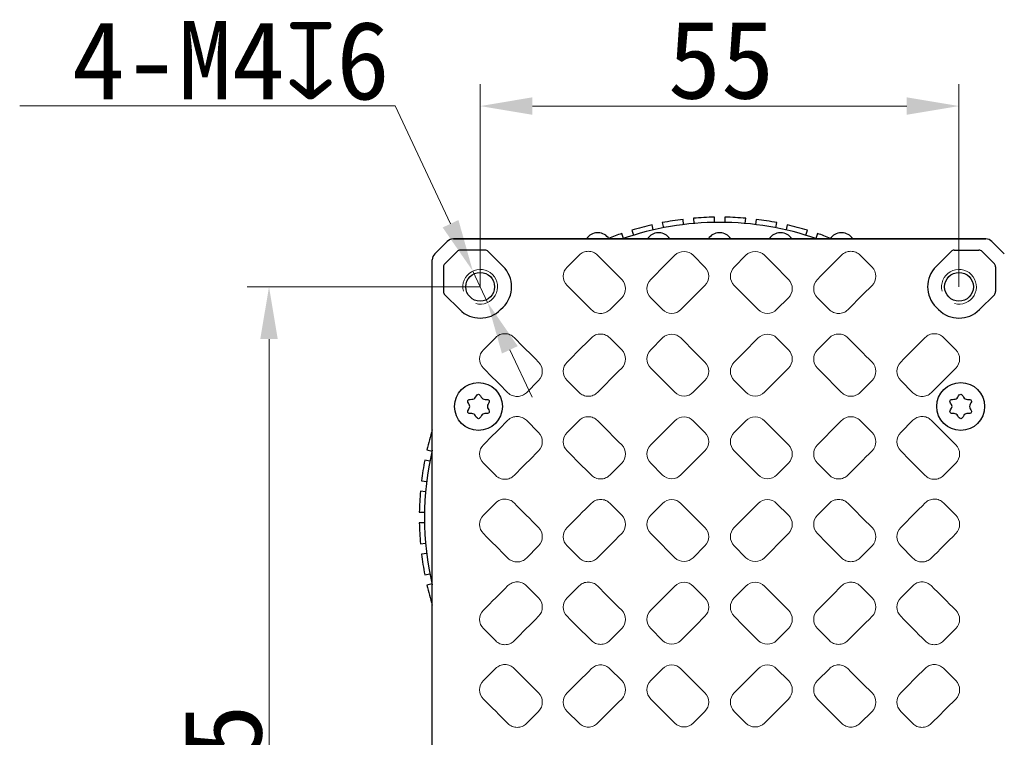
# Model space of a CAD drawing. Header units: millimetres. Extents: x -89 to 505, y -50 to 370.
# Tile 6 of 7: x 311 to 424, y 176 to 258. Entities that reach past the tile are written whole.
import ezdxf

# ---------------------------------------------------------------- set-up
doc = ezdxf.new("R2010")
doc.units = ezdxf.units.MM
doc.header["$LTSCALE"] = 16.335
doc.header["$PDMODE"] = 3
doc.header["$PDSIZE"] = 8
doc.layers.get('0').update_dxf_attribs({"linetype": 'CONTINUOUS'})
doc.layers.get('Defpoints').update_dxf_attribs({"linetype": 'CONTINUOUS'})
for name, color, linetype in [('D-01-33-26-0DXF_CONTINUOUS_LINE', 7, 'CONTINUOUS'), ('D-01-35-26-0DXF_CONTINUOUS_LINE', 7, 'CONTINUOUS'), ('D-01-36-26-0DXF_CONTINUOUS_LINE', 7, 'CONTINUOUS'), ('DRW0001_DXF_DIMENSION', 7, 'CONTINUOUS'), ('SC-PM3X7_5T1DXF_CONTINUOUS_LINE', 7, 'CONTINUOUS')]:
    doc.layers.add(name, color=color, linetype=linetype)
doc.styles.get("Standard").update_dxf_attribs({"font": 'simfang.ttf', "height": 9})
doc.dimstyles.new('DIMSTYLE_1', dxfattribs={"dimtxt": 9, "dimasz": 6, "dimexe": 2.5, "dimexo": 0, "dimgap": 0.75, "dimtad": 1, "dimdsep": 46, "dimtxsty": 'STANDARD', "dimblk": '_FILLED', "dimcen": 0, "dimclrd": 8, "dimclre": 8, "dimclrt": 7, "dimadec": 0, "dimazin": 0, "dimtp": 0.001, "dimtm": 0.001, "dimtfac": 1, "dimtofl": 0, "dimtmove": 0, "dimatfit": 3, "dimldrblk": '_FILLED', "dimfxl": 1, "dimtolj": 1, "dimlwd": 15, "dimlwe": 15, "dimarcsym": 0})
doc.dimstyles.new('DIMSTYLE_3', dxfattribs={"dimtxt": 9, "dimasz": 6, "dimexe": 2.5, "dimexo": 0, "dimtad": 1, "dimdec": 3, "dimdsep": 46, "dimtxsty": 'STANDARD', "dimblk": '_FILLED', "dimcen": 0.09, "dimclrd": 8, "dimclre": 8, "dimclrt": 7, "dimadec": 0, "dimazin": 0, "dimtp": 0.001, "dimtm": 0.001, "dimtfac": 1, "dimtdec": 3, "dimtmove": 0, "dimatfit": 2, "dimldrblk": '_FILLED', "dimfxl": 1, "dimtolj": 1, "dimlwd": 15, "dimlwe": 15, "dimarcsym": 0})

# ---------------------------------------------------------------- blocks, each defined once
blk = doc.blocks.new('_FILLED')
at = {"color": 0, "linetype": 'ByBlock'}
blk.add_solid([(0, 0), (-1, 0.167), (-1, -0.167)], dxfattribs=at)
blk = doc.blocks.new('*D5')
at = {"layer": 'Defpoints', "color": 0, "linetype": 'Continuous', "transparency": 16777216}
for p in [(418.87, 248.57), (363.87, 227.81), (418.87, 227.81)]:
    blk.add_point(p, dxfattribs=at)
at = {"layer": 'DRW0001_DXF_DIMENSION', "color": 8, "linetype": 'Continuous', "lineweight": 15, "transparency": 16777216}
for p, q in [((363.87, 227.81), (363.87, 251.07)), ((418.87, 227.81), (418.87, 251.07)), ((369.87, 248.57), (412.87, 248.57))]:
    blk.add_line(p, q, dxfattribs=at)
at = {"layer": 'DRW0001_DXF_DIMENSION', "color": 8, "linetype": 'Continuous', "lineweight": 15, "transparency": 16777216, "xscale": 6, "yscale": 6, "zscale": 6, "rotation": 180}
blk.add_blockref('_FILLED', (363.87, 248.57), dxfattribs=at)
at = {"layer": 'DRW0001_DXF_DIMENSION', "color": 8, "linetype": 'Continuous', "lineweight": 15, "transparency": 16777216, "xscale": 6, "yscale": 6, "zscale": 6}
blk.add_blockref('_FILLED', (418.87, 248.57), dxfattribs=at)
at = {"layer": 'DRW0001_DXF_DIMENSION', "color": 7, "linetype": 'Continuous', "lineweight": 15, "transparency": 16777216, "insert": (391.54, 258.42), "char_height": 9, "attachment_point": 2}
blk.add_mtext('\\A1;55', dxfattribs=at)
blk = doc.blocks.new('*D6')
at = {"layer": 'Defpoints', "color": 0, "linetype": 'Continuous', "transparency": 16777216}
for p in [(363.87, 227.81), (339.61, 112.81), (363.87, 112.81)]:
    blk.add_point(p, dxfattribs=at)
at = {"layer": 'DRW0001_DXF_DIMENSION', "color": 8, "linetype": 'Continuous', "lineweight": 15, "transparency": 16777216}
for p, q in [((363.87, 227.81), (337.11, 227.81)), ((339.61, 221.81), (339.61, 118.81)), ((363.87, 112.81), (337.11, 112.81))]:
    blk.add_line(p, q, dxfattribs=at)
at = {"layer": 'DRW0001_DXF_DIMENSION', "color": 8, "linetype": 'Continuous', "lineweight": 15, "transparency": 16777216, "xscale": 6, "yscale": 6, "zscale": 6}
for p, rotation in [((339.61, 227.81), 90), ((339.61, 112.81), 270)]:
    blk.add_blockref('_FILLED', p, dxfattribs=dict(at, rotation=rotation))
at = {"layer": 'DRW0001_DXF_DIMENSION', "color": 7, "linetype": 'Continuous', "lineweight": 15, "transparency": 16777216, "insert": (329.76, 170.69), "char_height": 9, "attachment_point": 2, "rotation": 90}
blk.add_mtext('\\A1;115', dxfattribs=at)
blk = doc.blocks.new('*D8')
at = {"layer": 'Defpoints', "color": 0, "linetype": 'Continuous', "transparency": 16777216}
for p in [(363.02, 229.62), (364.72, 226)]:
    blk.add_point(p, dxfattribs=at)
at = {"layer": 'DRW0001_DXF_DIMENSION', "color": 8, "linetype": 'Continuous', "lineweight": 15, "transparency": 16777216}
for p, q in [((354.09, 248.6), (310.97, 248.6)), ((360.47, 235.05), (354.09, 248.6)), ((364.72, 226), (363.02, 229.62)), ((367.28, 220.57), (369.83, 215.14))]:
    blk.add_line(p, q, dxfattribs=at)
at = {"layer": 'DRW0001_DXF_DIMENSION', "color": 8, "linetype": 'Continuous', "lineweight": 15, "transparency": 16777216, "xscale": 6, "yscale": 6, "zscale": 6}
for p, rotation in [((363.02, 229.62), 295.1935615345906), ((364.72, 226), 115.1935615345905)]:
    blk.add_blockref('_FILLED', p, dxfattribs=dict(at, rotation=rotation))
at = {"layer": 'DRW0001_DXF_DIMENSION', "color": 7, "linetype": 'Continuous', "lineweight": 15, "transparency": 16777216, "insert": (353.47, 258.33), "char_height": 9, "attachment_point": 3}
blk.add_mtext('\\A1;4-M4{\\Fgdt;x}6', dxfattribs=at)

msp = doc.modelspace()

# ---------------------------------------------------------------- linework, layer by layer
at = {"layer": 'D-01-33-26-0DXF_CONTINUOUS_LINE', "color": 7, "linetype": 'Continuous', "lineweight": 30}
for p, q in [((387.232, 234.9578), (387.1693, 235.5546)), ((388.3627, 235.68), (388.4254, 235.0832)), ((390.7717, 235.2062), (390.7717, 235.8063)), ((391.9717, 235.8063), (391.9717, 235.2062)), ((394.3179, 235.0832), (394.3807, 235.68)), ((395.5741, 235.5546), (395.5114, 234.9578)), ((381.2829, 234.3034), (381.4683, 233.7327)), ((383.7377, 234.3408), (383.6129, 234.9278)), ((384.7867, 235.1772), (384.9115, 234.5903)), ((397.8319, 234.5903), (397.9567, 235.1772)), ((399.1305, 234.9278), (399.0057, 234.3408)), ((401.2751, 233.7327), (401.4605, 234.3034)), ((380.327, 233.3619), (380.1416, 233.9326)), ((402.6018, 233.9326), (402.4164, 233.3619)), ((357.7555, 209.0703), (358.3424, 208.9455)), ((358.0929, 207.7717), (357.506, 207.8965)), ((357.1286, 205.5139), (357.7254, 205.4512)), ((357.6, 204.2578), (357.0032, 204.3205)), ((356.8769, 201.9115), (357.477, 201.9115)), ((357.477, 200.7115), (356.8769, 200.7115)), ((357.0032, 198.3025), (357.6, 198.3653)), ((357.7254, 197.1718), (357.1286, 197.1091)), ((357.506, 194.7265), (358.0929, 194.8513)), ((358.3424, 193.6775), (357.7555, 193.5528))]:
    msp.add_line(p, q, dxfattribs=at)
for start, end in [(96.996499, 101.003501), (90.996499, 95.003501), (84.996499, 89.003501), (78.996499, 83.003501), (102.996499, 107.003501), (72.996499, 77.003501), (108.996499, 111.685777), (68.314223, 71.003501), (163.043408, 167.003501), (168.996499, 173.003501), (174.996499, 179.003501), (180.996499, 185.003501), (186.996499, 191.003501), (192.996499, 196.956592)]:
    msp.add_arc((391.3717, 201.3115), 34.5, start, end, dxfattribs=at)
at = {"layer": 'D-01-35-26-0DXF_CONTINUOUS_LINE', "color": 7, "linetype": 'Continuous', "lineweight": 30}
for p, q in [((377.4217, 234.0115), (377.3217, 234.0115)), ((384.4217, 234.0115), (384.3217, 234.0115)), ((391.4217, 234.0115), (391.3217, 234.0115)), ((398.4217, 234.0115), (398.3217, 234.0115)), ((405.4217, 234.0115), (405.3217, 234.0115))]:
    msp.add_line(p, q, dxfattribs=at)
for centre, start, end in [((377.3217, 232.5615), 90, 148.821576), ((377.4217, 232.5615), 31.178424, 90), ((384.3217, 232.5615), 90, 148.821576), ((384.4217, 232.5615), 31.178424, 90), ((391.3217, 232.5615), 90, 148.821576), ((391.4217, 232.5615), 31.178424, 90), ((398.3217, 232.5615), 90, 148.821576), ((398.4217, 232.5615), 31.178424, 90), ((405.3217, 232.5615), 90, 148.821576), ((405.4217, 232.5615), 31.178424, 90)]:
    msp.add_arc(centre, 1.45, start, end, dxfattribs=at)
at = {"layer": 'D-01-36-26-0DXF_CONTINUOUS_LINE', "color": 7, "linetype": 'Continuous', "lineweight": 30}
for p, q in [((360.0803, 233.0189), (358.6643, 231.6029)), ((358.6645, 231.604), (360.0795, 233.0187)), ((421.9568, 233.3115), (360.7866, 233.3115)), ((360.787, 233.3115), (421.9564, 233.3115)), ((424.0789, 231.604), (422.6638, 233.0187)), ((361.22, 231.8792), (359.804, 230.4632)), ((364.4247, 232.0255), (361.5733, 232.0255)), ((366.5001, 230.1571), (364.7781, 231.8791)), ((416.2433, 230.1571), (417.9653, 231.8791)), ((418.3186, 232.0255), (421.17, 232.0255)), ((421.5234, 231.8792), (422.9394, 230.4632)), ((358.3717, 109.726), (358.3717, 230.8971)), ((358.3717, 109.7268), (358.3717, 230.8962)), ((359.6577, 230.1099), (359.6577, 227.2585)), ((423.0857, 230.1099), (423.0857, 227.2585)), ((359.8041, 226.9051), (361.5261, 225.1831)), ((422.9393, 226.9051), (421.2173, 225.1831)), ((366.2173, 225.1831), (366.5001, 225.4659)), ((416.5261, 225.1831), (416.2433, 225.4659))]:
    msp.add_line(p, q, dxfattribs=at)
at = {"layer": 'D-01-36-26-0DXF_CONTINUOUS_LINE', "color": 7, "linetype": 'Continuous', "lineweight": 15}
for p, q in [((375.2345, 231.4534), (373.858, 230.0786)), ((389.693, 230.0786), (388.3444, 231.4303)), ((394.399, 231.4303), (393.0504, 230.0786)), ((408.8854, 230.0786), (407.5089, 231.4534)), ((378.7622, 225.179), (380.1221, 226.5444)), ((383.4626, 226.5444), (384.8167, 225.1896)), ((397.9267, 225.1896), (399.2807, 226.5444)), ((402.6213, 226.5444), (403.9812, 225.179)), ((365.6522, 221.9902), (364.2363, 220.5786)), ((380.1221, 220.5786), (378.7622, 221.9441)), ((384.8167, 221.9334), (383.4626, 220.5786)), ((399.2807, 220.5786), (397.9267, 221.9334)), ((403.9812, 221.9441), (402.6213, 220.5786)), ((418.507, 220.5786), (417.0912, 221.9902)), ((369.1799, 215.6483), (370.5679, 217.0444)), ((373.858, 217.0444), (375.2345, 215.6697)), ((388.3444, 215.6927), (389.693, 217.0444)), ((393.0504, 217.0444), (394.399, 215.6927)), ((407.5089, 215.6697), (408.8854, 217.0444)), ((412.1755, 217.0444), (413.5635, 215.6483)), ((370.5679, 211.0786), (369.1799, 212.4747)), ((375.2345, 212.4534), (373.858, 211.0786)), ((389.693, 211.0786), (388.3444, 212.4303)), ((394.399, 212.4303), (393.0504, 211.0786)), ((408.8854, 211.0786), (407.5089, 212.4534)), ((413.5635, 212.4747), (412.1755, 211.0786)), ((364.2363, 207.5444), (365.6522, 206.1328)), ((378.7622, 206.179), (380.1221, 207.5444)), ((383.4626, 207.5444), (384.8167, 206.1896)), ((397.9267, 206.1896), (399.2807, 207.5444)), ((402.6213, 207.5444), (403.9812, 206.179)), ((417.0912, 206.1328), (418.507, 207.5444)), ((365.6522, 202.9902), (364.2363, 201.5786)), ((380.1221, 201.5786), (378.7622, 202.9441)), ((384.8167, 202.9334), (383.4626, 201.5786)), ((399.2807, 201.5786), (397.9267, 202.9334)), ((403.9812, 202.9441), (402.6213, 201.5786)), ((418.507, 201.5786), (417.0912, 202.9902)), ((369.1799, 196.6483), (370.5679, 198.0444)), ((373.858, 198.0444), (375.2345, 196.6697)), ((388.3444, 196.6927), (389.693, 198.0444)), ((393.0504, 198.0444), (394.399, 196.6927)), ((407.5089, 196.6697), (408.8854, 198.0444)), ((412.1755, 198.0444), (413.5635, 196.6483)), ((370.5679, 192.0786), (369.1799, 193.4747)), ((375.2345, 193.4534), (373.858, 192.0786)), ((389.693, 192.0786), (388.3444, 193.4303)), ((394.399, 193.4303), (393.0504, 192.0786)), ((408.8854, 192.0786), (407.5089, 193.4534)), ((413.5635, 193.4747), (412.1755, 192.0786)), ((364.2363, 188.5444), (365.6522, 187.1328)), ((378.7622, 187.179), (380.1221, 188.5444)), ((383.4626, 188.5444), (384.8167, 187.1896)), ((397.9267, 187.1896), (399.2807, 188.5444)), ((402.6213, 188.5444), (403.9812, 187.179)), ((417.0912, 187.1328), (418.507, 188.5444)), ((365.6522, 183.9902), (364.2363, 182.5786)), ((380.1221, 182.5786), (378.7622, 183.9441)), ((384.8167, 183.9334), (383.4626, 182.5786)), ((399.2807, 182.5786), (397.9267, 183.9334)), ((403.9812, 183.9441), (402.6213, 182.5786)), ((418.507, 182.5786), (417.0912, 183.9902)), ((369.1799, 177.6483), (370.5679, 179.0444)), ((373.858, 179.0444), (375.2345, 177.6697)), ((388.3444, 177.6927), (389.693, 179.0444)), ((393.0504, 179.0444), (394.399, 177.6927)), ((407.5089, 177.6697), (408.8854, 179.0444)), ((412.1755, 179.0444), (413.5635, 177.6483))]:
    msp.add_line(p, q, dxfattribs=at)
at = {"layer": 'D-01-36-26-0DXF_CONTINUOUS_LINE', "color": 7, "linetype": 'Continuous', "lineweight": 30}
for centre in [(363.8717, 227.8115), (418.8717, 227.8115)]:
    msp.add_circle(centre, 1.65, dxfattribs=at)
for centre, radius, start, end in [((391.3717, 201.3115), 33.9, 70.74381, 109.25619), ((361.5733, 231.5258), 0.4997, 89.991341, 134.994215), ((364.4248, 231.5258), 0.4997, 44.998806, 90.001194), ((418.3186, 231.5259), 0.4996, 89.99502, 135.00498), ((421.1701, 231.5259), 0.4996, 45.001999, 90.012445), ((360.1573, 230.11), 0.4996, 135.002067, 180.012377), ((364.1545, 227.8115), 3.3172, 315, 45), ((418.5889, 227.8115), 3.3172, 135, 225), ((422.586, 230.1099), 0.4997, 359.991344, 44.994212), ((360.1574, 227.2585), 0.4997, 179.998806, 225.001194), ((422.586, 227.2585), 0.4997, 314.998809, 0.001191), ((363.8717, 227.5287), 3.3172, 225, 315), ((418.8717, 227.5287), 3.3172, 225, 315), ((391.3717, 201.3115), 33.9, 166.784823, 193.215177)]:
    msp.add_arc(centre, radius, start, end, dxfattribs=at)
at = {"layer": 'D-01-36-26-0DXF_CONTINUOUS_LINE', "color": 7, "linetype": 'Continuous', "lineweight": 15}
for centre, radius, start, end in [((387.2855, 230.3759), 1.4943, 44.879346, 135.031883), ((395.4579, 230.3759), 1.4943, 44.968137, 135.120679), ((363.8717, 227.8115), 2, 255, 195), ((374.9155, 229.0186), 1.4973, 134.932327, 225.067673), ((388.6304, 229.0186), 1.501, 315.071391, 44.928609), ((394.113, 229.0186), 1.5009, 135.070496, 224.929504), ((407.8278, 229.0186), 1.4973, 314.932327, 45.067673), ((418.8717, 227.8115), 2, 255, 195), ((379.0569, 227.6044), 1.5027, 315.139045, 44.860955), ((384.5227, 227.6044), 1.4991, 135.0009, 224.9991), ((398.2207, 227.6044), 1.4991, 315.001679, 44.998321), ((403.6865, 227.6044), 1.5027, 135.139045, 224.860955), ((385.8736, 226.2459), 1.4943, 224.983501, 315.136007), ((396.8698, 226.2459), 1.4943, 224.864018, 315.016518), ((385.8736, 220.8771), 1.4943, 44.864018, 135.016518), ((396.8698, 220.8771), 1.4943, 44.983501, 135.136007), ((365.2913, 219.5186), 1.4955, 134.862183, 225.13785), ((379.0569, 219.5186), 1.5027, 315.139045, 44.860955), ((384.5227, 219.5186), 1.4991, 135.0009, 224.9991), ((398.2207, 219.5186), 1.4991, 315.001679, 44.998321), ((403.6865, 219.5186), 1.5027, 135.139045, 224.860955), ((417.4521, 219.5186), 1.4955, 314.862182, 45.137847), ((369.5002, 218.1044), 1.5046, 315.207583, 44.792417), ((374.9155, 218.1044), 1.4973, 134.932327, 225.067673), ((388.6304, 218.1044), 1.501, 315.071391, 44.928609), ((394.113, 218.1044), 1.5009, 135.070496, 224.929504), ((407.8278, 218.1044), 1.4973, 314.932327, 45.067673), ((413.2432, 218.1044), 1.5046, 135.207583, 224.792417), ((387.2855, 216.7472), 1.4943, 224.968137, 315.120679), ((395.4579, 216.7472), 1.4943, 224.879345, 315.031883), ((387.2855, 211.3759), 1.4943, 44.879346, 135.031883), ((395.4579, 211.3759), 1.4943, 44.968137, 135.120679), ((369.5002, 210.0186), 1.5046, 315.207583, 44.792417), ((374.9155, 210.0186), 1.4973, 134.932327, 225.067673), ((388.6304, 210.0186), 1.501, 315.071391, 44.928609), ((394.113, 210.0186), 1.5009, 135.070496, 224.929504), ((407.8278, 210.0186), 1.4973, 314.932327, 45.067673), ((413.2432, 210.0186), 1.5046, 135.207583, 224.792417), ((365.2913, 208.6044), 1.4955, 134.862183, 225.13785), ((379.0569, 208.6044), 1.5027, 315.139045, 44.860955), ((384.5227, 208.6044), 1.4991, 135.0009, 224.9991), ((398.2207, 208.6044), 1.4991, 315.001679, 44.998321), ((403.6865, 208.6044), 1.5027, 135.139045, 224.860955), ((417.4521, 208.6044), 1.4955, 314.862182, 45.137847), ((385.8736, 207.2459), 1.4943, 224.983501, 315.136007), ((396.8698, 207.2459), 1.4943, 224.864018, 315.016518), ((385.8736, 201.8771), 1.4943, 44.864018, 135.016518), ((396.8698, 201.8771), 1.4943, 44.983501, 135.136007), ((365.2913, 200.5186), 1.4955, 134.862183, 225.13785), ((379.0569, 200.5186), 1.5027, 315.139045, 44.860955), ((384.5227, 200.5186), 1.4991, 135.0009, 224.9991), ((398.2207, 200.5186), 1.4991, 315.001679, 44.998321), ((403.6865, 200.5186), 1.5027, 135.139045, 224.860955), ((417.4521, 200.5186), 1.4955, 314.862182, 45.137847), ((369.5002, 199.1044), 1.5046, 315.207583, 44.792417), ((374.9155, 199.1044), 1.4973, 134.932327, 225.067673), ((388.6304, 199.1044), 1.501, 315.071391, 44.928609), ((394.113, 199.1044), 1.5009, 135.070496, 224.929504), ((407.8278, 199.1044), 1.4973, 314.932327, 45.067673), ((413.2432, 199.1044), 1.5046, 135.207583, 224.792417), ((387.2855, 197.7472), 1.4943, 224.968137, 315.120679), ((395.4579, 197.7472), 1.4943, 224.879345, 315.031883), ((387.2855, 192.3759), 1.4943, 44.879346, 135.031883), ((395.4579, 192.3759), 1.4943, 44.968137, 135.120679), ((369.5002, 191.0186), 1.5046, 315.207583, 44.792417), ((374.9155, 191.0186), 1.4973, 134.932327, 225.067673), ((388.6304, 191.0186), 1.501, 315.071391, 44.928609), ((394.113, 191.0186), 1.5009, 135.070496, 224.929504), ((407.8278, 191.0186), 1.4973, 314.932327, 45.067673), ((413.2432, 191.0186), 1.5046, 135.207583, 224.792417), ((365.2913, 189.6044), 1.4955, 134.862183, 225.13785), ((379.0569, 189.6044), 1.5027, 315.139045, 44.860955), ((384.5227, 189.6044), 1.4991, 135.0009, 224.9991), ((398.2207, 189.6044), 1.4991, 315.001679, 44.998321), ((403.6865, 189.6044), 1.5027, 135.139045, 224.860955), ((417.4521, 189.6044), 1.4955, 314.862182, 45.137847), ((385.8736, 188.2459), 1.4943, 224.983501, 315.136007), ((396.8698, 188.2459), 1.4943, 224.864018, 315.016518), ((385.8736, 182.8771), 1.4943, 44.864018, 135.016518), ((396.8698, 182.8771), 1.4943, 44.983501, 135.136007), ((365.2913, 181.5186), 1.4955, 134.862183, 225.13785), ((379.0569, 181.5186), 1.5027, 315.139045, 44.860955), ((384.5227, 181.5186), 1.4991, 135.0009, 224.9991), ((398.2207, 181.5186), 1.4991, 315.001679, 44.998321), ((403.6865, 181.5186), 1.5027, 135.139045, 224.860955), ((417.4521, 181.5186), 1.4955, 314.862182, 45.137847), ((369.5002, 180.1044), 1.5046, 315.207583, 44.792417), ((374.9155, 180.1044), 1.4973, 134.932327, 225.067673), ((388.6304, 180.1044), 1.501, 315.071391, 44.928609), ((394.113, 180.1044), 1.5009, 135.070496, 224.929504), ((407.8278, 180.1044), 1.4973, 314.932327, 45.067673), ((413.2432, 180.1044), 1.5046, 135.207583, 224.792417), ((387.2855, 178.7472), 1.4943, 224.968137, 315.120679), ((395.4579, 178.7472), 1.4943, 224.879345, 315.031883)]:
    msp.add_arc(centre, radius, start, end, dxfattribs=at)
at = {"layer": 'D-01-36-26-0DXF_CONTINUOUS_LINE', "color": 7, "linetype": 'Continuous', "lineweight": 30}
for centre, major_axis, ratio, start_param, end_param in [((360.7871, 232.3114), (-0.8325, 0.5549), 0.99950518, -0.98262387, -0.19745413), ((360.7882, 232.3109), (-0.708, 0.708), 0.99878277, -0.78478918, 0), ((421.9563, 232.3114), (-0.8325, -0.5549), 0.99950518, -2.94413852, -2.15896879), ((359.372, 230.8966), (0.8325, -0.5549), 0.99950518, 2.94413852, 3.72930826), ((359.3723, 230.895), (0.708, -0.708), 0.99878277, 3.14159265, 3.92638183)]:
    msp.add_ellipse(centre, major_axis=major_axis, ratio=ratio, start_param=start_param, end_param=end_param, dxfattribs=at)
at = {"layer": 'D-01-36-26-0DXF_CONTINUOUS_LINE', "color": 7, "linetype": 'Continuous', "lineweight": 15}
for points, knots in [([(377.3506, 231.4475), (377.2132, 231.5855), (376.8806, 231.8098), (376.2938, 231.9284), (375.706, 231.8139), (375.3723, 231.591), (375.2345, 231.4534)], [0, 0, 0, 0, 0.25006745, 0.4999935, 0.749903, 1, 1, 1, 1]), ([(407.5089, 231.4534), (407.3712, 231.5909), (407.0376, 231.8138), (406.4499, 231.9284), (405.863, 231.8099), (405.5303, 231.5855), (405.3928, 231.4475)], [0, 0, 0, 0, 0.24998645, 0.49987524, 0.7498231, 1, 1, 1, 1]), ([(376.6461, 225.1737), (376.7838, 225.0361), (377.1174, 224.8131), (377.705, 224.6984), (378.292, 224.8167), (378.6247, 225.041), (378.7622, 225.179)], [0, 0, 0, 0, 0.24998125, 0.49988097, 0.7498361, 1, 1, 1, 1]), ([(403.9812, 225.179), (404.1186, 225.041), (404.4512, 224.8168), (405.0381, 224.6984), (405.6259, 224.813), (405.9595, 225.036), (406.0973, 225.1737)], [0, 0, 0, 0, 0.25005439, 0.49998772, 0.74990826, 1, 1, 1, 1]), ([(367.7683, 221.9806), (367.631, 222.1188), (367.2987, 222.3436), (366.7122, 222.4633), (366.1243, 222.3502), (365.7902, 222.1278), (365.6522, 221.9902)], [0, 0, 0, 0, 0.25018143, 0.50003519, 0.74984514, 1, 1, 1, 1]), ([(378.7622, 221.9441), (378.6248, 222.082), (378.2921, 222.3063), (377.7053, 222.4247), (377.1175, 222.31), (376.7838, 222.087), (376.6461, 221.9494)], [0, 0, 0, 0, 0.25005439, 0.49998772, 0.74990825, 1, 1, 1, 1]), ([(406.0973, 221.9494), (405.9596, 222.0869), (405.626, 222.3099), (405.0384, 222.4247), (404.4514, 222.3064), (404.1187, 222.0821), (403.9812, 221.9441)], [0, 0, 0, 0, 0.24998124, 0.49988096, 0.74983609, 1, 1, 1, 1]), ([(417.0912, 221.9902), (416.9533, 222.1277), (416.6193, 222.3501), (416.0314, 222.4633), (415.4448, 222.3437), (415.1125, 222.1189), (414.9751, 221.9806)], [0, 0, 0, 0, 0.25004412, 0.49983423, 0.74970961, 1, 1, 1, 1]), ([(367.0638, 215.6393), (367.2017, 215.5018), (367.5356, 215.2793), (368.1234, 215.1659), (368.7101, 215.2854), (369.0425, 215.5101), (369.1799, 215.6483)], [0, 0, 0, 0, 0.2500332, 0.49984055, 0.74972912, 1, 1, 1, 1]), ([(375.2345, 215.6697), (375.3722, 215.5321), (375.7058, 215.3092), (376.2935, 215.1946), (376.8804, 215.3131), (377.2131, 215.5375), (377.3506, 215.6755)], [0, 0, 0, 0, 0.24998645, 0.49987525, 0.7498231, 1, 1, 1, 1]), ([(405.3928, 215.6755), (405.5302, 215.5375), (405.8628, 215.3132), (406.4496, 215.1946), (407.0374, 215.3091), (407.3711, 215.532), (407.5089, 215.6697)], [0, 0, 0, 0, 0.25006745, 0.4999935, 0.749903, 1, 1, 1, 1]), ([(413.5635, 215.6483), (413.7008, 215.5102), (414.0331, 215.2855), (414.6197, 215.1659), (415.2076, 215.2792), (415.5417, 215.5018), (415.6796, 215.6393)], [0, 0, 0, 0, 0.25016184, 0.50002875, 0.74985608, 1, 1, 1, 1]), ([(369.1799, 212.4747), (369.0426, 212.6128), (368.7103, 212.8375), (368.1237, 212.9571), (367.5358, 212.8438), (367.2017, 212.6213), (367.0638, 212.4837)], [0, 0, 0, 0, 0.25016184, 0.50002875, 0.74985608, 1, 1, 1, 1]), ([(377.3506, 212.4475), (377.2132, 212.5855), (376.8806, 212.8098), (376.2938, 212.9284), (375.706, 212.8139), (375.3723, 212.591), (375.2345, 212.4534)], [0, 0, 0, 0, 0.25006745, 0.4999935, 0.749903, 1, 1, 1, 1]), ([(407.5089, 212.4534), (407.3712, 212.5909), (407.0376, 212.8138), (406.4499, 212.9284), (405.863, 212.8099), (405.5303, 212.5855), (405.3928, 212.4475)], [0, 0, 0, 0, 0.24998645, 0.49987524, 0.7498231, 1, 1, 1, 1]), ([(415.6796, 212.4837), (415.5417, 212.6212), (415.2078, 212.8437), (414.62, 212.9571), (414.0333, 212.8376), (413.7009, 212.6129), (413.5635, 212.4747)], [0, 0, 0, 0, 0.2500332, 0.49984055, 0.74972912, 1, 1, 1, 1]), ([(365.6522, 206.1328), (365.7901, 205.9953), (366.1241, 205.7729), (366.7119, 205.6597), (367.2985, 205.7794), (367.6309, 206.0042), (367.7683, 206.1424)], [0, 0, 0, 0, 0.25004412, 0.49983423, 0.74970962, 1, 1, 1, 1]), ([(376.6461, 206.1737), (376.7838, 206.0361), (377.1174, 205.8131), (377.705, 205.6984), (378.292, 205.8167), (378.6247, 206.041), (378.7622, 206.179)], [0, 0, 0, 0, 0.24998125, 0.49988097, 0.7498361, 1, 1, 1, 1]), ([(403.9812, 206.179), (404.1186, 206.041), (404.4512, 205.8168), (405.0381, 205.6984), (405.6259, 205.813), (405.9595, 206.036), (406.0973, 206.1737)], [0, 0, 0, 0, 0.25005439, 0.49998772, 0.74990826, 1, 1, 1, 1]), ([(414.9751, 206.1424), (415.1124, 206.0042), (415.4447, 205.7795), (416.0312, 205.6597), (416.6191, 205.7728), (416.9532, 205.9953), (417.0912, 206.1328)], [0, 0, 0, 0, 0.25018143, 0.5000352, 0.74984515, 1, 1, 1, 1]), ([(367.7683, 202.9806), (367.631, 203.1188), (367.2987, 203.3436), (366.7122, 203.4633), (366.1243, 203.3502), (365.7902, 203.1278), (365.6522, 202.9902)], [0, 0, 0, 0, 0.25018143, 0.50003519, 0.74984514, 1, 1, 1, 1]), ([(378.7622, 202.9441), (378.6248, 203.082), (378.2921, 203.3063), (377.7053, 203.4247), (377.1175, 203.31), (376.7838, 203.087), (376.6461, 202.9494)], [0, 0, 0, 0, 0.25005439, 0.49998772, 0.74990825, 1, 1, 1, 1]), ([(406.0973, 202.9494), (405.9596, 203.0869), (405.626, 203.3099), (405.0384, 203.4247), (404.4514, 203.3064), (404.1187, 203.0821), (403.9812, 202.9441)], [0, 0, 0, 0, 0.24998124, 0.49988096, 0.74983609, 1, 1, 1, 1]), ([(417.0912, 202.9902), (416.9533, 203.1277), (416.6193, 203.3501), (416.0314, 203.4633), (415.4448, 203.3437), (415.1125, 203.1189), (414.9751, 202.9806)], [0, 0, 0, 0, 0.25004412, 0.49983423, 0.74970961, 1, 1, 1, 1]), ([(367.0638, 196.6393), (367.2017, 196.5018), (367.5356, 196.2793), (368.1234, 196.1659), (368.7101, 196.2854), (369.0425, 196.5101), (369.1799, 196.6483)], [0, 0, 0, 0, 0.2500332, 0.49984056, 0.74972913, 1, 1, 1, 1]), ([(375.2345, 196.6697), (375.3722, 196.5321), (375.7058, 196.3092), (376.2935, 196.1946), (376.8804, 196.3131), (377.2131, 196.5375), (377.3506, 196.6755)], [0, 0, 0, 0, 0.24998645, 0.49987525, 0.7498231, 1, 1, 1, 1]), ([(405.3928, 196.6755), (405.5302, 196.5375), (405.8628, 196.3132), (406.4496, 196.1946), (407.0374, 196.3091), (407.3711, 196.532), (407.5089, 196.6697)], [0, 0, 0, 0, 0.25006746, 0.49999351, 0.74990301, 1, 1, 1, 1]), ([(413.5635, 196.6483), (413.7008, 196.5102), (414.0331, 196.2855), (414.6197, 196.1659), (415.2076, 196.2792), (415.5417, 196.5018), (415.6796, 196.6393)], [0, 0, 0, 0, 0.25016184, 0.50002875, 0.74985609, 1, 1, 1, 1]), ([(369.1799, 193.4747), (369.0426, 193.6128), (368.7103, 193.8375), (368.1237, 193.9571), (367.5358, 193.8438), (367.2017, 193.6213), (367.0638, 193.4837)], [0, 0, 0, 0, 0.25016184, 0.50002875, 0.74985609, 1, 1, 1, 1]), ([(377.3506, 193.4475), (377.2132, 193.5855), (376.8806, 193.8098), (376.2938, 193.9284), (375.706, 193.8139), (375.3723, 193.591), (375.2345, 193.4534)], [0, 0, 0, 0, 0.25006745, 0.4999935, 0.749903, 1, 1, 1, 1]), ([(407.5089, 193.4534), (407.3712, 193.5909), (407.0376, 193.8138), (406.4499, 193.9284), (405.863, 193.8099), (405.5303, 193.5855), (405.3928, 193.4475)], [0, 0, 0, 0, 0.24998645, 0.49987524, 0.7498231, 1, 1, 1, 1]), ([(415.6796, 193.4837), (415.5417, 193.6212), (415.2078, 193.8437), (414.62, 193.9571), (414.0333, 193.8376), (413.7009, 193.6129), (413.5635, 193.4747)], [0, 0, 0, 0, 0.2500332, 0.49984055, 0.74972912, 1, 1, 1, 1]), ([(365.6522, 187.1328), (365.7901, 186.9953), (366.1241, 186.7729), (366.7119, 186.6597), (367.2985, 186.7794), (367.6309, 187.0042), (367.7683, 187.1424)], [0, 0, 0, 0, 0.25004412, 0.49983423, 0.74970961, 1, 1, 1, 1]), ([(376.6461, 187.1737), (376.7838, 187.0361), (377.1174, 186.8131), (377.705, 186.6984), (378.292, 186.8167), (378.6247, 187.041), (378.7622, 187.179)], [0, 0, 0, 0, 0.24998124, 0.49988096, 0.74983609, 1, 1, 1, 1]), ([(403.9812, 187.179), (404.1186, 187.041), (404.4512, 186.8168), (405.0381, 186.6984), (405.6259, 186.813), (405.9595, 187.036), (406.0973, 187.1737)], [0, 0, 0, 0, 0.25005439, 0.49998772, 0.74990825, 1, 1, 1, 1]), ([(414.9751, 187.1424), (415.1124, 187.0042), (415.4447, 186.7795), (416.0312, 186.6597), (416.6191, 186.7728), (416.9532, 186.9953), (417.0912, 187.1328)], [0, 0, 0, 0, 0.25018143, 0.50003519, 0.74984514, 1, 1, 1, 1]), ([(367.7683, 183.9806), (367.631, 184.1188), (367.2987, 184.3436), (366.7122, 184.4633), (366.1243, 184.3502), (365.7902, 184.1278), (365.6522, 183.9902)], [0, 0, 0, 0, 0.25018143, 0.50003519, 0.74984514, 1, 1, 1, 1]), ([(378.7622, 183.9441), (378.6248, 184.082), (378.2921, 184.3063), (377.7053, 184.4247), (377.1175, 184.31), (376.7838, 184.087), (376.6461, 183.9494)], [0, 0, 0, 0, 0.25005439, 0.49998772, 0.74990825, 1, 1, 1, 1]), ([(406.0973, 183.9494), (405.9596, 184.0869), (405.626, 184.3099), (405.0384, 184.4247), (404.4514, 184.3064), (404.1187, 184.0821), (403.9812, 183.9441)], [0, 0, 0, 0, 0.24998124, 0.49988096, 0.74983609, 1, 1, 1, 1]), ([(417.0912, 183.9902), (416.9533, 184.1277), (416.6193, 184.3501), (416.0314, 184.4633), (415.4448, 184.3437), (415.1125, 184.1189), (414.9751, 183.9806)], [0, 0, 0, 0, 0.25004412, 0.49983423, 0.74970961, 1, 1, 1, 1]), ([(367.0638, 177.6393), (367.2017, 177.5018), (367.5356, 177.2793), (368.1234, 177.1659), (368.7101, 177.2854), (369.0425, 177.5101), (369.1799, 177.6483)], [0, 0, 0, 0, 0.2500332, 0.49984056, 0.74972913, 1, 1, 1, 1]), ([(375.2345, 177.6697), (375.3722, 177.5321), (375.7058, 177.3092), (376.2935, 177.1946), (376.8804, 177.3131), (377.2131, 177.5375), (377.3506, 177.6755)], [0, 0, 0, 0, 0.24998645, 0.49987525, 0.7498231, 1, 1, 1, 1]), ([(405.3928, 177.6755), (405.5302, 177.5375), (405.8628, 177.3132), (406.4496, 177.1946), (407.0374, 177.3091), (407.3711, 177.532), (407.5089, 177.6697)], [0, 0, 0, 0, 0.25006746, 0.49999351, 0.74990301, 1, 1, 1, 1]), ([(413.5635, 177.6483), (413.7008, 177.5102), (414.0331, 177.2855), (414.6197, 177.1659), (415.2076, 177.2792), (415.5417, 177.5018), (415.6796, 177.6393)], [0, 0, 0, 0, 0.25016184, 0.50002875, 0.74985609, 1, 1, 1, 1])]:
    msp.add_open_spline(points, degree=3, knots=knots, dxfattribs=at)
for points in [[(380.1221, 228.6644), (379.1981, 229.592), (378.2743, 230.5197), (377.3506, 231.4475)], [(386.2283, 231.4319), (385.3065, 230.5093), (384.3847, 229.5868), (383.4626, 228.6644)], [(399.2807, 228.6644), (398.3587, 229.5868), (397.4368, 230.5093), (396.5151, 231.4319)], [(405.3928, 231.4475), (404.4691, 230.5197), (403.5453, 229.592), (402.6213, 228.6644)], [(373.858, 227.9586), (374.7875, 227.0304), (375.7168, 226.1021), (376.6461, 225.1737)], [(386.9328, 225.1917), (387.8528, 226.1141), (388.7728, 227.0364), (389.693, 227.9586)], [(393.0504, 227.9586), (393.9705, 227.0364), (394.8906, 226.1141), (395.8106, 225.1917)], [(406.0973, 225.1737), (407.0266, 226.1021), (407.9559, 227.0304), (408.8854, 227.9586)], [(370.5679, 219.1644), (369.6346, 220.103), (368.7014, 221.0418), (367.7683, 221.9806)], [(376.6461, 221.9494), (375.7168, 221.0209), (374.7875, 220.0926), (373.858, 219.1644)], [(389.693, 219.1644), (388.7728, 220.0866), (387.8528, 221.0089), (386.9328, 221.9313)], [(395.8106, 221.9313), (394.8906, 221.0089), (393.9705, 220.0866), (393.0504, 219.1644)], [(408.8854, 219.1644), (407.9559, 220.0926), (407.0266, 221.0209), (406.0973, 221.9494)], [(414.9751, 221.9806), (414.042, 221.0418), (413.1088, 220.103), (412.1755, 219.1644)], [(364.2363, 218.4586), (365.179, 217.519), (366.1214, 216.5792), (367.0638, 215.6393)], [(377.3506, 215.6755), (378.2743, 216.6033), (379.1981, 217.531), (380.1221, 218.4586)], [(383.4626, 218.4586), (384.3847, 217.5362), (385.3065, 216.6137), (386.2283, 215.6911)], [(396.5151, 215.6911), (397.4368, 216.6137), (398.3587, 217.5362), (399.2807, 218.4586)], [(402.6213, 218.4586), (403.5453, 217.531), (404.4691, 216.6033), (405.3928, 215.6755)], [(415.6796, 215.6393), (416.6219, 216.5792), (417.5644, 217.519), (418.507, 218.4586)], [(367.0638, 212.4837), (366.1214, 211.5438), (365.179, 210.6041), (364.2363, 209.6644)], [(380.1221, 209.6644), (379.1981, 210.592), (378.2743, 211.5197), (377.3506, 212.4475)], [(386.2283, 212.4319), (385.3065, 211.5093), (384.3847, 210.5868), (383.4626, 209.6644)], [(399.2807, 209.6644), (398.3587, 210.5868), (397.4368, 211.5093), (396.5151, 212.4319)], [(405.3928, 212.4475), (404.4691, 211.5197), (403.5453, 210.592), (402.6213, 209.6644)], [(418.507, 209.6644), (417.5644, 210.6041), (416.6219, 211.5438), (415.6796, 212.4837)], [(367.7683, 206.1424), (368.7014, 207.0813), (369.6346, 208.02), (370.5679, 208.9586)], [(373.858, 208.9586), (374.7875, 208.0304), (375.7168, 207.1021), (376.6461, 206.1737)], [(386.9328, 206.1917), (387.8528, 207.1141), (388.7728, 208.0364), (389.693, 208.9586)], [(393.0504, 208.9586), (393.9705, 208.0364), (394.8906, 207.1141), (395.8106, 206.1917)], [(406.0973, 206.1737), (407.0266, 207.1021), (407.9559, 208.0304), (408.8854, 208.9586)], [(412.1755, 208.9586), (413.1088, 208.02), (414.042, 207.0813), (414.9751, 206.1424)], [(370.5679, 200.1644), (369.6346, 201.103), (368.7014, 202.0418), (367.7683, 202.9806)], [(376.6461, 202.9494), (375.7168, 202.0209), (374.7875, 201.0926), (373.858, 200.1644)], [(389.693, 200.1644), (388.7728, 201.0866), (387.8528, 202.0089), (386.9328, 202.9313)], [(395.8106, 202.9313), (394.8906, 202.0089), (393.9705, 201.0866), (393.0504, 200.1644)], [(408.8854, 200.1644), (407.9559, 201.0926), (407.0266, 202.0209), (406.0973, 202.9494)], [(414.9751, 202.9806), (414.042, 202.0418), (413.1088, 201.103), (412.1755, 200.1644)], [(364.2363, 199.4586), (365.179, 198.519), (366.1214, 197.5792), (367.0638, 196.6393)], [(377.3506, 196.6755), (378.2743, 197.6033), (379.1981, 198.531), (380.1221, 199.4586)], [(383.4626, 199.4586), (384.3847, 198.5362), (385.3065, 197.6137), (386.2283, 196.6911)], [(396.5151, 196.6911), (397.4368, 197.6137), (398.3587, 198.5362), (399.2807, 199.4586)], [(402.6213, 199.4586), (403.5453, 198.531), (404.4691, 197.6033), (405.3928, 196.6755)], [(415.6796, 196.6393), (416.6219, 197.5792), (417.5644, 198.519), (418.507, 199.4586)], [(367.0638, 193.4837), (366.1214, 192.5438), (365.179, 191.6041), (364.2363, 190.6644)], [(380.1221, 190.6644), (379.1981, 191.592), (378.2743, 192.5197), (377.3506, 193.4475)], [(386.2283, 193.4319), (385.3065, 192.5093), (384.3847, 191.5868), (383.4626, 190.6644)], [(399.2807, 190.6644), (398.3587, 191.5868), (397.4368, 192.5093), (396.5151, 193.4319)], [(405.3928, 193.4475), (404.4691, 192.5197), (403.5453, 191.592), (402.6213, 190.6644)], [(418.507, 190.6644), (417.5644, 191.6041), (416.6219, 192.5438), (415.6796, 193.4837)], [(367.7683, 187.1424), (368.7014, 188.0813), (369.6346, 189.02), (370.5679, 189.9586)], [(373.858, 189.9586), (374.7875, 189.0304), (375.7168, 188.1021), (376.6461, 187.1737)], [(386.9328, 187.1917), (387.8528, 188.1141), (388.7728, 189.0364), (389.693, 189.9586)], [(393.0504, 189.9586), (393.9705, 189.0364), (394.8906, 188.1141), (395.8106, 187.1917)], [(406.0973, 187.1737), (407.0266, 188.1021), (407.9559, 189.0304), (408.8854, 189.9586)], [(412.1755, 189.9586), (413.1088, 189.02), (414.042, 188.0813), (414.9751, 187.1424)], [(370.5679, 181.1644), (369.6346, 182.103), (368.7014, 183.0418), (367.7683, 183.9806)], [(376.6461, 183.9494), (375.7168, 183.0209), (374.7875, 182.0926), (373.858, 181.1644)], [(389.693, 181.1644), (388.7728, 182.0866), (387.8528, 183.0089), (386.9328, 183.9313)], [(395.8106, 183.9313), (394.8906, 183.0089), (393.9705, 182.0866), (393.0504, 181.1644)], [(408.8854, 181.1644), (407.9559, 182.0926), (407.0266, 183.0209), (406.0973, 183.9494)], [(414.9751, 183.9806), (414.042, 183.0418), (413.1088, 182.103), (412.1755, 181.1644)], [(364.2363, 180.4586), (365.179, 179.519), (366.1214, 178.5792), (367.0638, 177.6393)], [(377.3506, 177.6755), (378.2743, 178.6033), (379.1981, 179.531), (380.1221, 180.4586)], [(383.4626, 180.4586), (384.3847, 179.5362), (385.3065, 178.6137), (386.2283, 177.6911)], [(396.5151, 177.6911), (397.4368, 178.6137), (398.3587, 179.5362), (399.2807, 180.4586)], [(402.6213, 180.4586), (403.5453, 179.531), (404.4691, 178.6033), (405.3928, 177.6755)], [(415.6796, 177.6393), (416.6219, 178.5792), (417.5644, 179.519), (418.507, 180.4586)]]:
    msp.add_open_spline(points, degree=3, dxfattribs=at)
at = {"layer": 'SC-PM3X7_5T1DXF_CONTINUOUS_LINE', "color": 7, "linetype": 'Continuous', "lineweight": 30}
for centre in [(363.6717, 214.0615), (419.0717, 214.0615)]:
    msp.add_circle(centre, 2.75, dxfattribs=at)
for centre, radius, start, end in [((362.9156, 215.3711), 0.4879, 267.192501, 332.807499), ((364.4124, 215.3444), 0.4622, 206.765774, 273.234226), ((418.3156, 215.3711), 0.4879, 267.192501, 332.807499), ((419.8124, 215.3444), 0.4622, 206.765774, 273.234226), ((362.2988, 214.0615), 0.3722, 325.304312, 34.695688), ((365.1838, 214.0615), 0.4879, 147.192501, 212.807499), ((417.6988, 214.0615), 0.3722, 325.304312, 34.695688), ((420.5838, 214.0615), 0.4879, 147.192501, 212.807499), ((362.931, 212.7786), 0.4622, 26.765774, 93.234226), ((364.3581, 212.8726), 0.3722, 85.304312, 154.695688), ((418.331, 212.7786), 0.4622, 26.765774, 93.234226), ((419.7581, 212.8726), 0.3722, 85.304312, 154.695688)]:
    msp.add_arc(centre, radius, start, end, dxfattribs=at)
for points, knots in [([(363.3496, 215.1481), (363.457, 215.357), (363.6737, 215.5679), (363.8904, 215.3531), (363.9997, 215.1363)], [0, 0, 0, 0, 0.49539461, 1, 1, 1, 1]), ([(418.7496, 215.1481), (418.857, 215.357), (419.0737, 215.5679), (419.2904, 215.3531), (419.3997, 215.1363)], [0, 0, 0, 0, 0.49539461, 1, 1, 1, 1]), ([(362.6048, 214.2734), (362.4494, 214.4978), (362.3563, 214.8102), (362.6571, 214.8952), (362.8917, 214.8837)], [0, 0, 0, 0, 0.52076664, 1, 1, 1, 1]), ([(362.9049, 213.24), (362.6625, 213.2263), (362.3555, 213.31), (362.4494, 213.6253), (362.6048, 213.8497)], [0, 0, 0, 0, 0.48383256, 1, 1, 1, 1]), ([(364.7737, 213.7971), (364.901, 213.5997), (364.9778, 213.2967), (364.6606, 213.2211), (364.3886, 213.2435)], [0, 0, 0, 0, 0.47923336, 1, 1, 1, 1]), ([(364.4385, 214.883), (364.6809, 214.8967), (364.9753, 214.8165), (364.901, 214.5233), (364.7737, 214.3259)], [0, 0, 0, 0, 0.50460539, 1, 1, 1, 1]), ([(418.0048, 214.2734), (417.8494, 214.4978), (417.7563, 214.8102), (418.0571, 214.8952), (418.2917, 214.8837)], [0, 0, 0, 0, 0.52076664, 1, 1, 1, 1]), ([(418.3049, 213.24), (418.0625, 213.2263), (417.7555, 213.31), (417.8494, 213.6253), (418.0048, 213.8497)], [0, 0, 0, 0, 0.48383256, 1, 1, 1, 1]), ([(420.1737, 213.7971), (420.301, 213.5997), (420.3778, 213.2967), (420.0606, 213.2211), (419.7886, 213.2435)], [0, 0, 0, 0, 0.47923336, 1, 1, 1, 1]), ([(419.8385, 214.883), (420.0809, 214.8967), (420.3753, 214.8165), (420.301, 214.5233), (420.1737, 214.3259)], [0, 0, 0, 0, 0.50460539, 1, 1, 1, 1]), ([(364.0217, 213.0316), (363.905, 212.7849), (363.679, 212.5459), (363.453, 212.7699), (363.3436, 212.9867)], [0, 0, 0, 0, 0.51616744, 1, 1, 1, 1]), ([(419.4217, 213.0316), (419.305, 212.7849), (419.079, 212.5459), (418.853, 212.7699), (418.7436, 212.9867)], [0, 0, 0, 0, 0.51616744, 1, 1, 1, 1])]:
    msp.add_open_spline(points, degree=3, knots=knots, dxfattribs=at)

# ---------------------------------------------------------------- dimensions: what is measured, and where the dimension line sits
at = {"layer": 'DRW0001_DXF_DIMENSION', "color": 7, "linetype": 'Continuous', "lineweight": 15}
dim = msp.add_diameter_dim_2p(p1=(364.723, 226.0018), p2=(363.0203, 229.6213), text='4-M<>{\\Fgdt;x}6', dimstyle='DIMSTYLE_3', override={"dimtih": 1, "dimtoh": 1, "dimpost": '<>'}, dxfattribs=at)
dim.commit()
dim.dimension.update_dxf_attribs({"geometry": '*D8', "text_midpoint": (332.2171, 248.6034), "dimtype": 163})
dim = msp.add_linear_dim(base=(418.8717, 248.5698), p1=(363.8717, 227.8115), p2=(418.8717, 227.8115), dimstyle='DIMSTYLE_1', dxfattribs=at)
dim.commit()
dim.dimension.update_dxf_attribs({"geometry": '*D5', "text_midpoint": (391.5362, 248.5698), "dimtype": 160})
dim = msp.add_linear_dim(base=(339.6083, 112.8115), p1=(363.8717, 227.8115), p2=(363.8717, 112.8115), angle=270, dimstyle='DIMSTYLE_1', dxfattribs=at)
dim.commit()
dim.dimension.update_dxf_attribs({"geometry": '*D6', "text_midpoint": (339.6083, 170.6903), "dimtype": 160})

doc.saveas('drawing.dxf')
